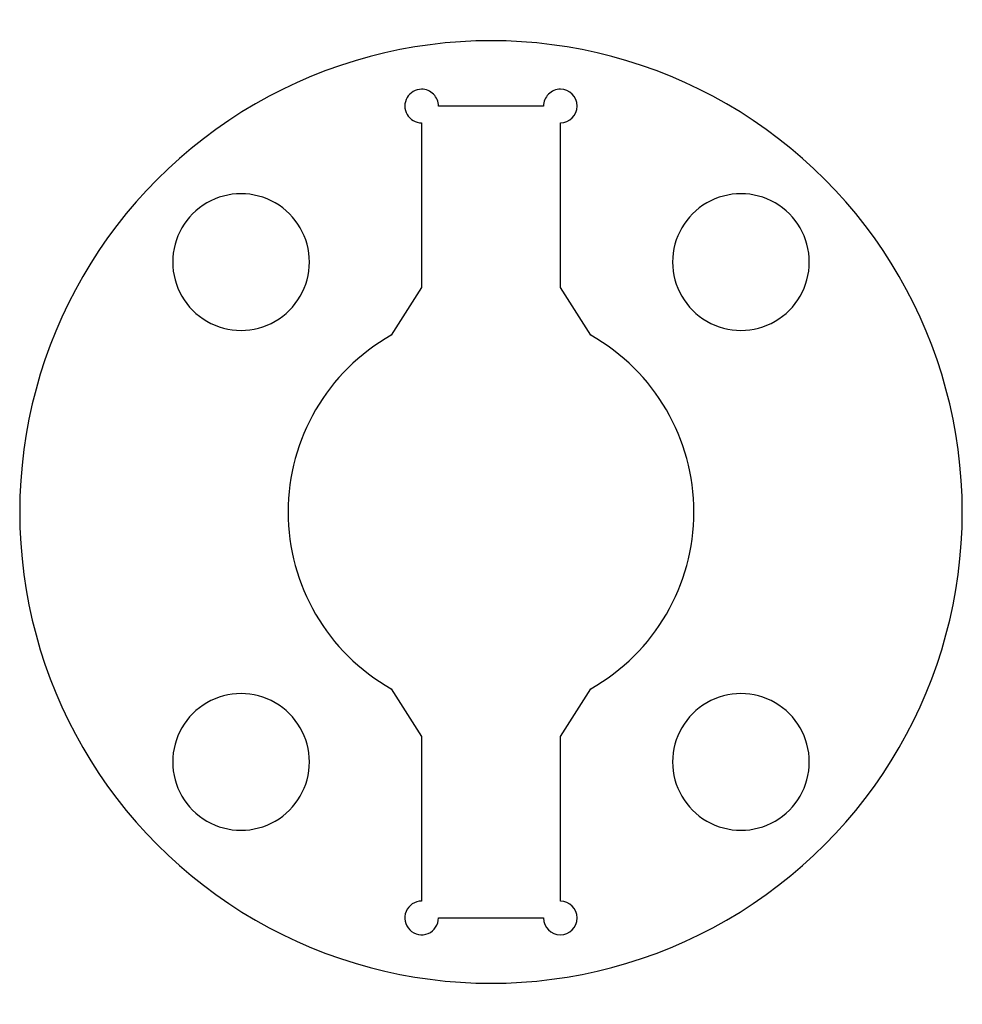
# Model space of a CAD drawing. Extents: x -252 to 252, y 241 to 767.
import ezdxf

# ---------------------------------------------------------------- set-up
doc = ezdxf.new("R2010")
doc.units = 0
doc.layers.get('0').update_dxf_attribs({"linetype": 'CONTINUOUS'})

msp = doc.modelspace()

# ---------------------------------------------------------------- linework, layer by layer
at = {"color": 7}
for points in [[(-37.08, 712.08), (-37.08, 624.009829)], [(53.428907, 598.479011), (37.08, 624.009829)], [(-53.428819, 409.520976), (-37.08, 383.990171)], [(37.08, 295.92), (37.08, 383.990171)], [(-28.08, 286.92), (28.08, 286.92)]]:
    msp.add_lwpolyline(points, dxfattribs=at)
for points in [[(-97.103182, 637.643182)], [(170.183182, 637.643182)], [(252, 504)], [(-97.103182, 370.356818)], [(170.183182, 370.356818)]]:
    msp.add_lwpolyline(points, close=True, dxfattribs=at)
for points in [[(126, 722.238402), (48.030929, 767.253866), (-48.030929, 767.253866), (-126, 722.238402)], [(-37.08, 730.08), (-40.29539, 730.08), (-43.266533, 728.36461), (-44.874229, 725.58)], [(-30.716039, 727.443961), (-32.403866, 729.131788), (-34.693052, 730.08), (-37.08, 730.08)], [(-28.08, 721.08), (-28.08, 723.466948), (-29.028212, 725.756134), (-30.716039, 727.443961)], [(30.716039, 727.443961), (29.028212, 725.756134), (28.08, 723.466948), (28.08, 721.08)], [(37.08, 730.08), (34.693052, 730.08), (32.403866, 729.131788), (30.716039, 727.443961)], [(46.08, 721.08), (46.08, 726.050563), (42.050563, 730.08), (37.08, 730.08)], [(-126, 722.238402), (-203.969071, 677.222937), (-252, 594.030929), (-252, 504)], [(-44.874229, 725.58), (-46.481924, 722.79539), (-46.481924, 719.36461), (-44.874229, 716.58)], [(252, 504), (252, 594.030929), (203.969071, 677.222937), (126, 722.238402)], [(-44.874229, 716.58), (-43.266533, 713.79539), (-40.29539, 712.08), (-37.08, 712.08)], [(28.08, 721.08), (28.08, 721.08), (-28.08, 721.08), (-28.08, 721.08)], [(37.08, 712.08), (42.050563, 712.08), (46.08, 716.109437), (46.08, 721.08)], [(37.08, 624.009829), (37.08, 624.009829), (37.08, 712.08), (37.08, 712.08)], [(-115.373182, 669.28775), (-126.678697, 675.814992), (-140.607666, 675.814992), (-151.913182, 669.28775)], [(151.913182, 669.28775), (140.607666, 675.814992), (126.678697, 675.814992), (115.373182, 669.28775)], [(-151.913182, 669.28775), (-163.218697, 662.760508), (-170.183182, 650.697666), (-170.183182, 637.643182)], [(-97.103182, 637.643182), (-97.103182, 650.697666), (-104.067666, 662.760508), (-115.373182, 669.28775)], [(115.373182, 669.28775), (104.067666, 662.760508), (97.103182, 650.697666), (97.103182, 637.643182)], [(170.183182, 637.643182), (170.183182, 650.697666), (163.218697, 662.760508), (151.913182, 669.28775)], [(-170.183182, 637.643182), (-170.183182, 624.588697), (-163.218697, 612.525856), (-151.913182, 605.998613)], [(-115.373182, 605.998613), (-104.067666, 612.525856), (-97.103182, 624.588697), (-97.103182, 637.643182)], [(97.103182, 637.643182), (97.103182, 624.588697), (104.067666, 612.525856), (115.373182, 605.998613)], [(151.913182, 605.998613), (163.218697, 612.525856), (170.183182, 624.588697), (170.183182, 637.643182)], [(-37.08, 624.009829), (-37.08, 624.009829), (-53.428907, 598.479011), (-53.428907, 598.479011)], [(-151.913182, 605.998613), (-140.607666, 599.471371), (-126.678697, 599.471371), (-115.373182, 605.998613)], [(115.373182, 605.998613), (126.678697, 599.471371), (140.607666, 599.471371), (151.913182, 605.998613)], [(-53.428907, 598.479011), (-87.484443, 579.22022), (-108.539986, 543.12388), (-108.539967, 503.999968)], [(108.539967, 504.000032), (108.539949, 543.123945), (87.484372, 579.220265), (53.428819, 598.479024)], [(-252, 504), (-252, 413.969071), (-203.969071, 330.777063), (-126, 285.761598)], [(-108.539967, 503.999968), (-108.539949, 464.876055), (-87.484372, 428.779735), (-53.428819, 409.520976)], [(53.428907, 409.520989), (87.484443, 428.77978), (108.539986, 464.87612), (108.539967, 504.000032)], [(126, 285.761598), (203.969071, 330.777063), (252, 413.969071), (252, 504)], [(-115.373182, 402.001387), (-126.678697, 408.528629), (-140.607666, 408.528629), (-151.913182, 402.001387)], [(37.08, 383.990171), (37.08, 383.990171), (53.428907, 409.520989), (53.428907, 409.520989)], [(151.913182, 402.001387), (140.607666, 408.528629), (126.678697, 408.528629), (115.373182, 402.001387)], [(-151.913182, 402.001387), (-163.218697, 395.474144), (-170.183182, 383.411303), (-170.183182, 370.356818)], [(-97.103182, 370.356818), (-97.103182, 383.411303), (-104.067666, 395.474144), (-115.373182, 402.001387)], [(115.373182, 402.001387), (104.067666, 395.474144), (97.103182, 383.411303), (97.103182, 370.356818)], [(170.183182, 370.356818), (170.183182, 383.411303), (163.218697, 395.474144), (151.913182, 402.001387)], [(-37.08, 383.990171), (-37.08, 383.990171), (-37.08, 295.92), (-37.08, 295.92)], [(-170.183182, 370.356818), (-170.183182, 357.302334), (-163.218697, 345.239492), (-151.913182, 338.71225)], [(-115.373182, 338.71225), (-104.067666, 345.239492), (-97.103182, 357.302334), (-97.103182, 370.356818)], [(97.103182, 370.356818), (97.103182, 357.302334), (104.067666, 345.239492), (115.373182, 338.71225)], [(151.913182, 338.71225), (163.218697, 345.239492), (170.183182, 357.302334), (170.183182, 370.356818)], [(-151.913182, 338.71225), (-140.607666, 332.185008), (-126.678697, 332.185008), (-115.373182, 338.71225)], [(115.373182, 338.71225), (126.678697, 332.185008), (140.607666, 332.185008), (151.913182, 338.71225)], [(-37.08, 295.92), (-40.72016, 295.92), (-44.001887, 293.72722), (-45.394916, 290.364151)], [(46.08, 286.92), (46.08, 291.890563), (42.050563, 295.92), (37.08, 295.92)], [(-45.394916, 290.364151), (-46.787945, 287.001081), (-46.017943, 283.130021), (-43.443961, 280.556039)], [(-126, 285.761598), (-48.030929, 240.746134), (48.030929, 240.746134), (126, 285.761598)], [(-33.635849, 278.605084), (-30.27278, 279.998113), (-28.08, 283.27984), (-28.08, 286.92)], [(28.08, 286.92), (28.08, 281.949437), (32.109437, 277.92), (37.08, 277.92)], [(37.08, 277.92), (42.050563, 277.92), (46.08, 281.949437), (46.08, 286.92)], [(-43.443961, 280.556039), (-40.869979, 277.982057), (-36.998919, 277.212055), (-33.635849, 278.605084)]]:
    msp.add_open_spline(points, degree=3, dxfattribs=at)

doc.saveas('drawing.dxf')
